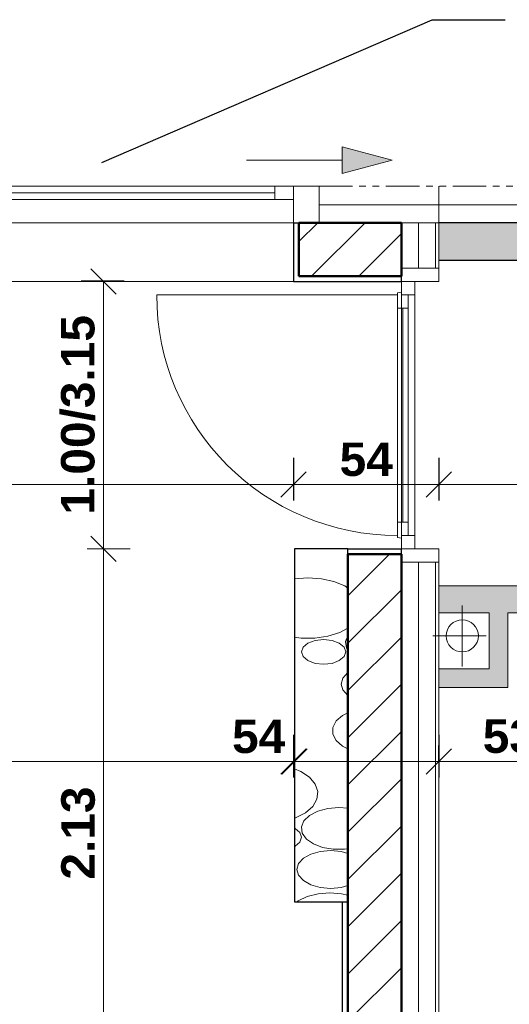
# Model space of a CAD drawing. Extents: x -45086 to 279774, y -60645 to -24658.
# Tile 5 of 35: x -37484 to -35654, y -36466 to -32782. Entities that reach past the tile are written whole.
import ezdxf

# ---------------------------------------------------------------- set-up
doc = ezdxf.new("R2010")
doc.units = 0
doc.header["$LTSCALE"] = 0.1
doc.header["$MEASUREMENT"] = 0
doc.linetypes.add('FANTOME', pattern=[2.5, 1.25, -0.25, 0.25, -0.25, 0.25, -0.25])
doc.layers.get('0').update_dxf_attribs({"lineweight": 9})
doc.layers.get('Defpoints').update_dxf_attribs({"lineweight": 9})
for name, color, linetype, lineweight in [('Cloisons', 7, 'Continuous', 9), ('Cotat_ 1_50', 7, 'Continuous', 9), ('Doublages Inter', 7, 'Continuous', 9), ('Limites', 7, 'Continuous', 9), ('Murs  Pierre', 7, 'Continuous', 9), ('Murs Périphériques', 7, 'Continuous', 9), ('Texte 2D', 7, 'Continuous', 9), ('Toiture Terrasse', 7, 'Continuous', 9)]:
    doc.layers.add(name, color=color, linetype=linetype, lineweight=lineweight)
doc.styles.get("Standard").update_dxf_attribs({"font": 'txt', "bigfont": 'BIGFONT.SHX'})
doc.styles.add('STYLE_GENERE_2', font='swisscb.ttf', dxfattribs={"width": 1.25})
doc.linetypes.add('ISOLATION', pattern='A,0.0001,-0.1,[134,ltypeshp.shx,S=0.1,R=0,X=-0.1,Y=0],-0.2,[134,ltypeshp.shx,S=0.1,R=180,X=0.1,Y=0],-0.1', length=0.4001)
doc.dimstyles.new('COTE CM', dxfattribs={"dimtxt": 125, "dimasz": 95, "dimexe": 60, "dimexo": 60, "dimgap": 30, "dimtad": 1, "dimdec": 0, "dimlfac": 0.1, "dimzin": 0, "dimdsep": 46, "dimtxsty": 'STYLE_GENERE_2', "dimblk": 'OBLIQUE', "dimcen": 0.09, "dimclrd": 256, "dimclre": 59, "dimclrt": 256, "dimadec": 0, "dimazin": 0, "dimtfac": 1, "dimtdec": 0, "dimtmove": 1, "dimatfit": 3, "dimfxl": 100, "dimfxlon": 1, "dimtolj": 1, "dimtzin": 0, "dimlwd": -1, "dimarcsym": 0})
doc.dimstyles.new('COTE METRES', dxfattribs={"dimtxt": 125, "dimasz": 95, "dimexe": 60, "dimexo": 60, "dimgap": 30, "dimtad": 1, "dimlfac": 0.001, "dimzin": 0, "dimdsep": 46, "dimtxsty": 'STYLE_GENERE_2', "dimblk": 'OBLIQUE', "dimcen": 0.09, "dimclrd": 256, "dimclre": 256, "dimclrt": 256, "dimadec": 0, "dimazin": 0, "dimtfac": 1, "dimtmove": 1, "dimatfit": 3, "dimldrblk": 'OBLIQUE', "dimfxl": 100, "dimfxlon": 1, "dimtolj": 1, "dimtzin": 0, "dimlwd": -1, "dimlwe": -1, "dimarcsym": 0})
doc.dimstyles.new('STYLE_GENERE__9', dxfattribs={"dimtxt": 0.18, "dimasz": 273.6, "dimexe": 0.18, "dimexo": 0.0625, "dimgap": 0.09, "dimtad": 0, "dimtih": 1, "dimtoh": 1, "dimdec": 4, "dimzin": 0, "dimdsep": 46, "dimtxsty": 'Standard', "dimcen": 0.09, "dimadec": 0, "dimazin": 0, "dimtfac": 1, "dimtdec": 4, "dimtmove": 0, "dimatfit": 3, "dimldrblk": 'ARROWHEAD_5', "dimfxl": 1, "dimtolj": 1, "dimtzin": 0, "dimarcsym": 0})

# ---------------------------------------------------------------- blocks, each defined once
blk = doc.blocks.new('Ligne_577', base_point=(-36636.1, -33307.3))
at = {"layer": 'Limites', "linetype": 'Continuous', "lineweight": 20}
blk.add_hatch(color=59, dxfattribs=at).paths.add_polyline_path([(-36091.5, -33307.3), (-36278.1, -33357.3), (-36278.1, -33257.3)], flags=0)
at = {"layer": 'Limites', "color": 59, "linetype": 'Continuous', "lineweight": 20}
for p, q in [((-36091.5, -33307.3), (-36278.1, -33257.3)), ((-36278.1, -33357.3), (-36278.1, -33257.3)), ((-36091.5, -33307.3), (-36278.1, -33357.3))]:
    blk.add_line(p, q, dxfattribs=at)
at = {"layer": 'Limites', "linetype": 'Continuous'}
blk.add_line((-36636.1, -33307.3), (-36278.1, -33307.3), dxfattribs=at)
blk = doc.blocks.new('_Oblique')
at = {"color": 0, "linetype": 'ByBlock', "lineweight": -2}
blk.add_line((-0.5, -0.5), (0.5, 0.5), dxfattribs=at)
blk = doc.blocks.new('*D279', base_point=(-22620.7, 257555.9))
at = {"layer": 'Cotat_ 1_50', "transparency": 16777216}
for p, q in [((-41860.3, -35457.7), (-41860.3, -35617.7)), ((-36460.3, -35457.7), (-36460.3, -35617.7)), ((-41860.3, -35557.7), (-36460.3, -35557.7))]:
    blk.add_line(p, q, dxfattribs=at)
at = {"layer": 'Defpoints', "color": 0, "transparency": 16777216}
for p in [(-36460.3, -32631.1), (-41860.3, -32851.1), (-36460.3, -35557.7)]:
    blk.add_point(p, dxfattribs=at)
at = {"layer": 'Cotat_ 1_50', "transparency": 16777216, "xscale": 95, "yscale": 95, "zscale": 95, "rotation": 180}
blk.add_blockref('_Oblique', (-41860.3, -35557.7), dxfattribs=at)
at = {"layer": 'Cotat_ 1_50', "transparency": 16777216, "xscale": 95, "yscale": 95, "zscale": 95}
blk.add_blockref('_Oblique', (-36460.3, -35557.7), dxfattribs=at)
at = {"layer": 'Cotat_ 1_50', "transparency": 16777216, "insert": (-39160.3, -35463.5), "char_height": 125, "attachment_point": 5, "style": 'STYLE_GENERE_2'}
blk.add_mtext('\\A1;5.40', dxfattribs=at)
blk = doc.blocks.new('*D288', base_point=(-22620.7, 257555.9))
at = {"layer": 'Cotat_ 1_50', "transparency": 16777216}
for p, q in [((-42385.9, -26696.5), (-42385.9, -26536.5)), ((-10001.2, -26696.5), (-10001.2, -26536.5)), ((-42385.9, -26596.5), (-10001.2, -26596.5))]:
    blk.add_line(p, q, dxfattribs=at)
at = {"layer": 'Defpoints', "color": 0, "transparency": 16777216}
for p in [(-10001.2, -26596.5), (-42385.9, -31309.9), (-10001.2, -34322.8)]:
    blk.add_point(p, dxfattribs=at)
at = {"layer": 'Cotat_ 1_50', "transparency": 16777216, "xscale": 95, "yscale": 95, "zscale": 95, "rotation": 180}
blk.add_blockref('_Oblique', (-42385.9, -26596.5), dxfattribs=at)
at = {"layer": 'Cotat_ 1_50', "transparency": 16777216, "xscale": 95, "yscale": 95, "zscale": 95}
blk.add_blockref('_Oblique', (-10001.2, -26596.5), dxfattribs=at)
at = {"layer": 'Cotat_ 1_50', "transparency": 16777216, "insert": (-26193.6, -26502.4), "char_height": 125, "attachment_point": 5, "style": 'STYLE_GENERE_2'}
blk.add_mtext('\\A1;32.39', dxfattribs=at)
blk = doc.blocks.new('*D293', base_point=(-22620.7, 257555.9))
at = {"layer": 'Cotat_ 1_50', "transparency": 16777216}
for p, q in [((-37071.5, -34761.5), (-37231.5, -34761.5)), ((-37171.5, -36888.5), (-37171.5, -34761.5)), ((-37071.5, -36888.5), (-37231.5, -36888.5))]:
    blk.add_line(p, q, dxfattribs=at)
at = {"layer": 'Defpoints', "color": 0, "transparency": 16777216}
for p in [(-37171.5, -34761.5), (-36257.1, -34761.5), (-35917.1, -36888.5)]:
    blk.add_point(p, dxfattribs=at)
at = {"layer": 'Cotat_ 1_50', "transparency": 16777216, "xscale": 95, "yscale": 95, "zscale": 95}
for p, rotation in [((-37171.5, -34761.5), 90), ((-37171.5, -36888.5), 270)]:
    blk.add_blockref('_Oblique', p, dxfattribs=dict(at, rotation=rotation))
at = {"layer": 'Cotat_ 1_50', "transparency": 16777216, "insert": (-37265.6, -35825), "char_height": 125, "attachment_point": 5, "rotation": 90, "style": 'STYLE_GENERE_2'}
blk.add_mtext('\\A1;2.13', dxfattribs=at)
blk = doc.blocks.new('*D296', base_point=(-22620.7, 257555.9))
at = {"layer": 'Cotat_ 1_50', "transparency": 16777216}
for p, q in [((-39861.5, -34420.9), (-39861.5, -34580.9)), ((-36460.3, -34420.9), (-36460.3, -34580.9)), ((-39861.5, -34520.9), (-36460.3, -34520.9))]:
    blk.add_line(p, q, dxfattribs=at)
at = {"layer": 'Defpoints', "color": 0, "transparency": 16777216}
for p in [(-39861.5, -32926.2), (-36460.3, -32926.2), (-36460.3, -34520.9)]:
    blk.add_point(p, dxfattribs=at)
at = {"layer": 'Cotat_ 1_50', "transparency": 16777216, "xscale": 95, "yscale": 95, "zscale": 95, "rotation": 180}
blk.add_blockref('_Oblique', (-39861.5, -34520.9), dxfattribs=at)
at = {"layer": 'Cotat_ 1_50', "transparency": 16777216, "xscale": 95, "yscale": 95, "zscale": 95}
blk.add_blockref('_Oblique', (-36460.3, -34520.9), dxfattribs=at)
at = {"layer": 'Cotat_ 1_50', "transparency": 16777216, "insert": (-38160.9, -34419.2), "char_height": 125, "attachment_point": 5, "style": 'STYLE_GENERE_2'}
blk.add_mtext('\\A1;3.40/3.15', dxfattribs=at)
blk = doc.blocks.new('*D365', base_point=(-22620.7, 257555.9))
at = {"layer": 'Cotat_ 1_50', "color": 59, "lineweight": -2, "transparency": 16777216}
for p, q in [((-35917.1, -35457.7), (-35917.1, -35617.7)), ((-35389.6, -35457.7), (-35389.6, -35617.7))]:
    blk.add_line(p, q, dxfattribs=at)
at = {"layer": 'Cotat_ 1_50', "transparency": 16777216}
blk.add_line((-35917.1, -35557.7), (-35389.6, -35557.7), dxfattribs=at)
at = {"layer": 'Defpoints', "color": 0, "transparency": 16777216}
for p in [(-35389.6, -34900.6), (-35917.1, -35280.8), (-35389.6, -35557.7)]:
    blk.add_point(p, dxfattribs=at)
at = {"layer": 'Cotat_ 1_50', "transparency": 16777216, "xscale": 95, "yscale": 95, "zscale": 95, "rotation": 180}
blk.add_blockref('_Oblique', (-35917.1, -35557.7), dxfattribs=at)
at = {"layer": 'Cotat_ 1_50', "transparency": 16777216, "xscale": 95, "yscale": 95, "zscale": 95}
blk.add_blockref('_Oblique', (-35389.6, -35557.7), dxfattribs=at)
at = {"layer": 'Cotat_ 1_50', "transparency": 16777216, "insert": (-35653.4, -35463.5), "char_height": 125, "attachment_point": 5, "style": 'STYLE_GENERE_2'}
blk.add_mtext('\\A1;53', dxfattribs=at)
blk = doc.blocks.new('ARROWHEAD_5')
at = {"color": 0, "linetype": 'Continuous', "lineweight": 0}
blk.add_line((0, 0), (-1, 0), dxfattribs=at)
blk.add_solid([(-1, 0.2679), (0, 0), (-1, -0.2679), (-1, 0.2679)], dxfattribs=at)
blk = doc.blocks.new('*D469')
at = {"transparency": 16777216}
for p, q in [((-35917.1, -34420.9), (-35917.1, -34580.9)), ((-29145.3, -34420.9), (-29145.3, -34580.9)), ((-35917.1, -34520.9), (-29145.3, -34520.9))]:
    blk.add_line(p, q, dxfattribs=at)
at = {"layer": 'Defpoints', "color": 0, "lineweight": 30, "transparency": 16777216}
for p in [(-35917.1, -33681.9), (-29145.3, -33684.3), (-29145.3, -34520.9)]:
    blk.add_point(p, dxfattribs=at)
at = {"transparency": 16777216, "xscale": 95, "yscale": 95, "zscale": 95, "rotation": 180}
blk.add_blockref('_Oblique', (-35917.1, -34520.9), dxfattribs=at)
at = {"transparency": 16777216, "xscale": 95, "yscale": 95, "zscale": 95}
blk.add_blockref('_Oblique', (-29145.3, -34520.9), dxfattribs=at)
at = {"transparency": 16777216, "insert": (-32531.2, -34426.8), "char_height": 125, "attachment_point": 5, "style": 'STYLE_GENERE_2'}
blk.add_mtext('\\A1;6.77', dxfattribs=at)
blk = doc.blocks.new('Baie Fenêtre libre_9', base_point=(-22620.7, 257555.9))
at = {"layer": 'Murs Périphériques', "linetype": 'Continuous'}
blk.add_line((-19920.7, 257555.9), (-19920.7, 257335.9), dxfattribs=at)
blk = doc.blocks.new('*D476')
at = {"color": 59, "lineweight": -2, "transparency": 16777216}
for p, q in [((-36460.3, -34420.9), (-36460.3, -34580.9)), ((-35917.1, -34420.9), (-35917.1, -34580.9))]:
    blk.add_line(p, q, dxfattribs=at)
at = {"transparency": 16777216}
blk.add_line((-36460.3, -34520.9), (-35917.1, -34520.9), dxfattribs=at)
at = {"layer": 'Defpoints', "color": 0, "transparency": 16777216}
for p in [(-36460.3, -34235), (-35917.1, -34232.2), (-35917.1, -34520.9)]:
    blk.add_point(p, dxfattribs=at)
at = {"transparency": 16777216, "xscale": 95, "yscale": 95, "zscale": 95, "rotation": 180}
blk.add_blockref('_Oblique', (-36460.3, -34520.9), dxfattribs=at)
at = {"transparency": 16777216, "xscale": 95, "yscale": 95, "zscale": 95}
blk.add_blockref('_Oblique', (-35917.1, -34520.9), dxfattribs=at)
at = {"transparency": 16777216, "insert": (-36188.7, -34427.2), "char_height": 125, "attachment_point": 5, "style": 'STYLE_GENERE_2'}
blk.add_mtext('\\A1;54', dxfattribs=at)
blk = doc.blocks.new('*D479')
at = {"layer": 'Cloisons', "color": 59, "lineweight": -2, "transparency": 16777216}
for p, q in [((-36457.1, -35457.7), (-36457.1, -35617.7)), ((-35917.1, -35557.7), (-35917.1, -35497.7))]:
    blk.add_line(p, q, dxfattribs=at)
at = {"layer": 'Cloisons', "transparency": 16777216}
blk.add_line((-35917.1, -35557.7), (-36457.1, -35557.7), dxfattribs=at)
at = {"layer": 'Defpoints', "color": 0, "transparency": 16777216}
for p in [(-36457.1, -34761.5), (-36457.1, -35557.7), (-35917.1, -35557.7)]:
    blk.add_point(p, dxfattribs=at)
at = {"layer": 'Cloisons', "transparency": 16777216, "xscale": 95, "yscale": 95, "zscale": 95, "rotation": 180}
blk.add_blockref('_Oblique', (-36457.1, -35557.7), dxfattribs=at)
at = {"layer": 'Cloisons', "transparency": 16777216, "xscale": 95, "yscale": 95, "zscale": 95}
blk.add_blockref('_Oblique', (-35917.1, -35557.7), dxfattribs=at)
at = {"layer": 'Cloisons', "transparency": 16777216, "insert": (-36590.9, -35463.9), "char_height": 125, "attachment_point": 5, "style": 'STYLE_GENERE_2'}
blk.add_mtext('\\A1;54', dxfattribs=at)

msp = doc.modelspace()

# ---------------------------------------------------------------- hatches: boundary and pattern name
at = {"layer": 'Cloisons', "linetype": 'Continuous', "lineweight": 60}
for points in [[(-35389.637, -35000.578), (-35389.637, -34900.578), (-35917.142, -34900.578), (-35917.142, -35000.578)], [(-35729.494, -35000.578), (-35729.494, -35210.779), (-35659.494, -35280.779), (-35659.494, -35000.578)], [(-35729.494, -35210.779), (-35917.142, -35210.779), (-35917.142, -35280.779), (-35659.494, -35280.779)]]:
    msp.add_hatch(color=256, dxfattribs=at).paths.add_polyline_path(points, flags=0)
at = {"layer": 'Doublages Inter'}
h = msp.add_hatch(dxfattribs=at)
h.set_pattern_fill('AR-CONC', color=256, scale=10, style=0)
h.set_pattern_definition([(50, (0, 0), (71.72602, -6.27521), [7.5, -82.5]), (355, (0, 0), (-13.87513, 75.21921), [6, -66]), (100.4514, (5.98, -0.52), (57.85094, 68.94395), [6.37402, -70.11421]), (46.1842, (0, 20), (106.7241, -16.5519), [11.25, -123.75]), (96.6356, (8.89, 18.62), (93.46627, 97.41179), [9.56103, -105.1713]), (351.1842, (0, 20), (93.4662, 97.41186), [9, -99]), (21, (10, 15), (59.690705, -40.26189), [7.5, -82.5]), (326, (10, 15), (24.33153, 72.515), [6, -66]), (71.4514, (14.974, 11.645), (84.02226, 32.25305), [6.37402, -70.11421]), (37.5, (0, 0), (1.215986, 33.289385), [0, -65.2, 0, -67, 0, -66.25]), (7.5, (0, 0), (26.306954, 39.44117), [0, -38.2, 0, -63.7, 0, -25.25]), (327.5, (-22.3, 0), (53.382244, -2.255487), [0, -25, 0, -78, 0, -103.5]), (317.5, (-32.3, 0), (58.318617, 10.0105), [0, -32.5, 0, -51.8, 0, -73.5])])
h.paths.add_polyline_path([(-32385.253, -33541.857), (-35917.142, -33541.857), (-35917.142, -33681.857), (-32385.253, -33681.857)])
at = {"layer": 'Murs Périphériques'}
h = msp.add_hatch(dxfattribs=at)
h.set_pattern_fill('ANSI31', color=256, scale=1000, style=0)
h.paths.add_polyline_path([(-36057.142, -33541.521), (-36440.299, -33541.521), (-36440.299, -33741.521), (-36057.142, -33741.521), (-36057.142, -33711.521)])
h = msp.add_hatch(dxfattribs=at)
h.set_pattern_fill('ANSI31', scale=1000)
h.set_pattern_definition([(45, (-36257.14, -36882.58), (-88.388, 88.388), [])])
h.paths.add_polyline_path([(-36057.142, -34781.521), (-36150.829, -34785.31), (-36257.142, -34781.521), (-36257.142, -36082.008), (-36257.895, -36151.901), (-36257.142, -36868.463), (-36057.142, -36868.463)])

# ---------------------------------------------------------------- linework, layer by layer
at = {"linetype": 'FANTOME', "ltscale": 1000}
msp.add_line((-36364.94, -33404.261), (-32385.253, -33404.261), dxfattribs=at)
at = {"layer": 'Cloisons', "color": 7, "linetype": 'ISOLATION', "ltscale": 1550}
for p, q in [((-35993.398, -33541.06), (-35993.398, -33711.589)), ((-35993.163, -34811.522), (-35993.163, -36838.583))]:
    msp.add_line(p, q, dxfattribs=at)
at = {"layer": 'Cloisons', "color": 7, "lineweight": 50}
for p, q in [((-36440.299, -33741.521), (-36057.142, -33741.521)), ((-36257.142, -34781.521), (-36057.142, -34781.521)), ((-36257.142, -36868.463), (-36257.142, -34781.521)), ((-36057.142, -34781.521), (-36057.142, -36868.463))]:
    msp.add_line(p, q, dxfattribs=at)
at = {"layer": 'Cloisons'}
msp.add_line((-41880.299, -33761.521), (-36257.142, -33761.521), dxfattribs=at)
at = {"layer": 'Cloisons', "color": 7}
for p, q in [((-36257.142, -34761.521), (-36057.142, -34761.521)), ((-36257.142, -36082.008), (-36277.142, -36082.008))]:
    msp.add_line(p, q, dxfattribs=at)
at = {"layer": 'Cloisons', "color": 7, "lineweight": 30}
msp.add_line((-36257.142, -34761.521), (-36057.142, -34761.521), dxfattribs=at)
at = {"layer": 'Cloisons', "linetype": 'Continuous'}
for p, q in [((-35389.637, -34900.578), (-35917.142, -34900.578)), ((-35917.142, -35000.578), (-35729.494, -35000.578)), ((-35729.494, -35000.578), (-35729.494, -35210.779)), ((-35659.494, -35000.578), (-35389.637, -35000.578)), ((-35659.494, -35280.779), (-35659.494, -35000.578)), ((-35729.494, -35210.779), (-35917.142, -35210.779)), ((-35917.142, -35280.779), (-35659.494, -35280.779))]:
    msp.add_line(p, q, dxfattribs=at)
at = {"layer": 'Cloisons', "lineweight": 30}
msp.add_line((-36277.142, -36888.463), (-36277.142, -36082.008), dxfattribs=at)
at = {"layer": 'Cloisons', "color": 7}
for points in [[(-36057.142, -33761.521), (-35917.142, -33761.521), (-35917.142, -33711.521), (-36057.142, -33711.521)], [(-36057.142, -34811.521), (-35917.142, -34811.521), (-35917.142, -34761.521), (-36057.142, -34761.521)]]:
    msp.add_lwpolyline(points, close=True, dxfattribs=at)
at = {"layer": 'Cotat_ 1_50', "transparency": 16777216}
for p, q in [((-37094.303, -33758.681), (-37254.303, -33758.681)), ((-37171.531, -34761.521), (-37171.531, -33758.681)), ((-37071.531, -34761.521), (-37231.531, -34761.521))]:
    msp.add_line(p, q, dxfattribs=at)
at = {"layer": 'Doublages Inter'}
for p, q in [((-36530.299, -33404.261), (-38120.299, -33404.261)), ((-36530.299, -33454.261), (-36530.299, -33404.261)), ((-36530.299, -33404.261), (-36460.299, -33404.261)), ((-36460.299, -33404.261), (-36460.299, -33544.261)), ((-36364.94, -33404.261), (-36460.299, -33404.261)), ((-36460.299, -33404.261), (-36460.299, -33454.261)), ((-36364.94, -33541.521), (-36364.94, -33404.261)), ((-36530.299, -33429.261), (-38120.299, -33429.261)), ((-36530.299, -33454.261), (-38120.299, -33454.261)), ((-36460.299, -33454.261), (-36530.299, -33454.261)), ((-32389.711, -33474.283), (-36364.94, -33474.283)), ((-36460.299, -33541.521), (-39960.299, -33541.521)), ((-35930.142, -33711.521), (-35930.142, -33541.857)), ((-35917.142, -33758.681), (-35917.142, -33541.857)), ((-36057.142, -33761.521), (-36057.142, -33811.521)), ((-36057.142, -34761.521), (-36057.142, -33761.521)), ((-36007.142, -33811.521), (-36007.142, -33761.521)), ((-36007.142, -33761.521), (-36007.142, -34761.521)), ((-36007.142, -34761.521), (-36007.142, -33761.521)), ((-36072.142, -33811.521), (-36972.142, -33811.521)), ((-36072.142, -33803.521), (-36057.142, -33801.521)), ((-36072.142, -33861.521), (-36072.142, -33803.521)), ((-36057.142, -33801.521), (-36057.142, -33811.521)), ((-36057.142, -33811.521), (-36007.142, -33811.521)), ((-36057.142, -33811.521), (-36032.142, -33811.521)), ((-36032.142, -33811.521), (-36032.142, -33861.521)), ((-36032.142, -33861.521), (-36072.142, -33861.521)), ((-36072.142, -34661.521), (-36072.142, -33861.521)), ((-36052.142, -34661.521), (-36052.142, -33861.521)), ((-36032.142, -34661.521), (-36032.142, -33861.521)), ((-36032.142, -34661.521), (-36072.142, -34661.521)), ((-36072.142, -34661.521), (-36072.142, -34719.521)), ((-36032.142, -34711.521), (-36032.142, -34661.521)), ((-36072.142, -34719.521), (-36057.142, -34721.521)), ((-36007.142, -34711.521), (-36057.142, -34711.521)), ((-36057.142, -34711.521), (-36057.142, -34761.521)), ((-36057.142, -34721.521), (-36057.142, -34711.521)), ((-36057.142, -34711.521), (-36032.142, -34711.521)), ((-36007.142, -34761.521), (-36007.142, -34711.521)), ((-35930.142, -36838.583), (-35930.142, -34811.521)), ((-35917.142, -36888.463), (-35917.142, -34810.615))]:
    msp.add_line(p, q, dxfattribs=at)
at = {"layer": 'Doublages Inter', "linetype": 'FANTOME', "ltscale": 10000}
msp.add_line((-35917.142, -33541.857), (-35917.142, -33404.261), dxfattribs=at)
at = {"layer": 'Doublages Inter', "linetype": 'Continuous'}
for p, q in [((-32385.253, -33541.857), (-36057.142, -33541.857)), ((-35917.142, -33681.857), (-32315.253, -33681.857))]:
    msp.add_line(p, q, dxfattribs=at)
at = {"layer": 'Doublages Inter', "color": 59, "linetype": 'Continuous', "lineweight": 20}
for p, q in [((-36007.142, -33761.521), (-36057.142, -33761.521)), ((-36057.142, -34761.521), (-36007.142, -34761.521))]:
    msp.add_line(p, q, dxfattribs=at)
at = {"layer": 'Doublages Inter'}
msp.add_arc((-36072.142, -33811.521), 900, 180, 270, dxfattribs=at)
at = {"layer": 'Murs  Pierre', "linetype": 'Continuous', "lineweight": 30}
for p, q in [((-36257.142, -34761.521), (-36457.142, -34761.521)), ((-36457.142, -34761.521), (-36457.142, -36082.008)), ((-36257.142, -34781.521), (-36257.142, -34761.521)), ((-36457.142, -36082.008), (-36257.142, -36082.008))]:
    msp.add_line(p, q, dxfattribs=at)
at = {"layer": 'Murs  Pierre', "linetype": 'Continuous'}
msp.add_line((-36257.142, -36082.008), (-36257.142, -34781.521), dxfattribs=at)
at = {"layer": 'Murs  Pierre', "color": 251, "linetype": 'Continuous', "lineweight": 20}
for p, q in [((-36456.902, -34873.451), (-36457.142, -34873.505)), ((-36406.666, -34869.894), (-36456.902, -34873.451)), ((-36356.43, -34873.451), (-36406.666, -34869.894)), ((-36309.351, -34883.901), (-36356.43, -34873.451)), ((-36268.386, -34900.586), (-36309.351, -34883.901)), ((-36257.142, -34908.206), (-36268.386, -34900.586)), ((-36287.932, -35074.753), (-36257.142, -35058.544)), ((-36457.142, -35091.867), (-36431.984, -35095.488)), ((-36431.984, -35095.488), (-36381.349, -35095.488)), ((-36379.822, -35104.283), (-36406.666, -35114.338)), ((-36381.349, -35095.488), (-36332.304, -35088.429)), ((-36348.158, -35100.752), (-36379.822, -35104.283)), ((-36316.493, -35104.283), (-36348.158, -35100.752)), ((-36332.304, -35088.429), (-36287.932, -35074.753)), ((-36289.65, -35114.338), (-36316.493, -35104.283)), ((-36257.142, -35087.057), (-36265.854, -35108.455)), ((-36265.854, -35108.455), (-36262.726, -35131.855)), ((-36424.603, -35129.387), (-36430.901, -35147.138)), ((-36406.666, -35114.338), (-36424.603, -35129.387)), ((-36271.713, -35129.387), (-36289.65, -35114.338)), ((-36265.415, -35147.138), (-36271.713, -35129.387)), ((-36262.726, -35131.855), (-36257.142, -35139.831)), ((-36430.901, -35147.138), (-36424.603, -35164.889)), ((-36424.603, -35164.889), (-36406.666, -35179.938)), ((-36406.666, -35179.938), (-36379.822, -35189.994)), ((-36316.493, -35189.994), (-36289.65, -35179.938)), ((-36289.65, -35179.938), (-36271.713, -35164.889)), ((-36271.713, -35164.889), (-36265.415, -35147.138)), ((-36379.822, -35189.994), (-36348.158, -35193.524)), ((-36348.158, -35193.524), (-36316.493, -35189.994)), ((-36276.603, -35245.6), (-36282.798, -35267.527)), ((-36258.624, -35225.819), (-36276.603, -35245.6)), ((-36257.142, -35224.988), (-36258.624, -35225.819)), ((-36282.798, -35267.527), (-36276.603, -35289.454)), ((-36276.603, -35289.454), (-36258.624, -35309.235)), ((-36258.624, -35309.235), (-36257.142, -35310.066)), ((-36277.575, -35384.784), (-36301.6, -35405.74)), ((-36257.142, -35374.858), (-36277.575, -35384.784)), ((-36301.6, -35405.74), (-36314.119, -35429.643)), ((-36314.119, -35429.643), (-36314.119, -35454.554)), ((-36314.119, -35454.554), (-36301.6, -35478.456)), ((-36301.6, -35478.456), (-36277.575, -35499.413)), ((-36277.575, -35499.413), (-36257.142, -35509.339)), ((-36433.386, -35594.336), (-36457.142, -35584.661)), ((-36401.11, -35616.208), (-36433.386, -35594.336)), ((-36379.551, -35641.893), (-36401.11, -35616.208)), ((-36370.063, -35669.777), (-36379.551, -35641.893)), ((-36388.889, -35725.104), (-36373.242, -35698.107)), ((-36373.242, -35698.107), (-36370.063, -35669.777)), ((-36416.021, -35749.072), (-36388.889, -35725.104)), ((-36332.216, -35732.865), (-36369.928, -35743.046)), ((-36290.826, -35729.368), (-36332.216, -35732.865)), ((-36257.142, -35732.214), (-36290.826, -35729.368)), ((-36457.142, -35769.801), (-36452.932, -35768.503)), ((-36452.932, -35768.503), (-36416.021, -35749.072)), ((-36400.611, -35759.007), (-36421.54, -35779.328)), ((-36369.928, -35743.046), (-36400.611, -35759.007)), ((-36454.65, -35808.088), (-36457.142, -35807.154)), ((-36436.713, -35823.137), (-36454.65, -35808.088)), ((-36421.54, -35779.328), (-36430.854, -35802.205)), ((-36430.854, -35802.205), (-36427.726, -35825.605)), ((-36430.415, -35840.888), (-36436.713, -35823.137)), ((-36436.713, -35858.639), (-36430.415, -35840.888)), ((-36427.726, -35825.605), (-36412.434, -35847.448)), ((-36457.142, -35874.622), (-36454.65, -35873.688)), ((-36454.65, -35873.688), (-36436.713, -35858.639)), ((-36412.434, -35847.448), (-36386.336, -35865.794)), ((-36386.336, -35865.794), (-36351.752, -35879.012)), ((-36351.752, -35879.012), (-36311.755, -35885.929)), ((-36395.622, -35903.871), (-36423.624, -35919.569)), ((-36360.338, -35893.793), (-36395.622, -35903.871)), ((-36321.225, -35890.32), (-36360.338, -35893.793)), ((-36282.112, -35893.793), (-36321.225, -35890.32)), ((-36311.755, -35885.929), (-36269.898, -35885.929)), ((-36257.142, -35900.925), (-36282.112, -35893.793)), ((-36269.898, -35885.929), (-36257.142, -35883.723)), ((-36441.603, -35939.35), (-36447.798, -35961.277)), ((-36423.624, -35919.569), (-36441.603, -35939.35)), ((-36447.798, -35961.277), (-36441.603, -35983.204)), ((-36441.603, -35983.204), (-36423.624, -36002.985)), ((-36423.624, -36002.985), (-36395.622, -36018.683)), ((-36395.622, -36018.683), (-36360.338, -36028.762)), ((-36360.338, -36028.762), (-36321.225, -36032.235)), ((-36321.225, -36032.235), (-36282.112, -36028.762)), ((-36282.112, -36028.762), (-36257.142, -36021.629)), ((-36408.993, -36062.22), (-36442.575, -36078.534)), ((-36368.572, -36051.872), (-36408.993, -36062.22)), ((-36324.588, -36048.326), (-36368.572, -36051.872)), ((-36280.604, -36051.872), (-36324.588, -36048.326)), ((-36257.142, -36057.879), (-36280.604, -36051.872)), ((-36442.575, -36078.534), (-36446.558, -36082.008))]:
    msp.add_line(p, q, dxfattribs=at)
at = {"layer": 'Murs Périphériques', "linetype": 'Continuous'}
for p, q in [((-36257.142, -33541.521), (-36460.299, -33541.521)), ((-36460.299, -33761.521), (-36257.142, -33761.521))]:
    msp.add_line(p, q, dxfattribs=at)
at = {"layer": 'Murs Périphériques', "lineweight": 30}
for p, q in [((-36460.299, -33541.521), (-36460.299, -33761.521)), ((-36460.299, -33541.521), (-36257.142, -33541.521)), ((-32385.253, -33541.857), (-35917.142, -33541.857)), ((-35917.142, -33681.857), (-32315.253, -33681.857)), ((-36057.142, -33761.521), (-36057.142, -33741.521)), ((-36460.299, -33761.521), (-36057.142, -33761.521)), ((-36057.142, -34781.521), (-36057.142, -34761.521))]:
    msp.add_line(p, q, dxfattribs=at)
at = {"layer": 'Murs Périphériques', "linetype": 'Continuous', "lineweight": 50}
msp.add_line((-36057.142, -33541.521), (-36440.299, -33541.521), dxfattribs=at)
at = {"layer": 'Murs Périphériques', "lineweight": 50}
msp.add_line((-36440.299, -33541.521), (-36440.299, -33741.521), dxfattribs=at)
at = {"layer": 'Murs Périphériques', "color": 7, "lineweight": 50}
msp.add_line((-36057.142, -33741.521), (-36057.142, -33541.521), dxfattribs=at)
at = {"layer": 'Toiture Terrasse', "color": 7}
for p, q in [((-35829.421, -35201.403), (-35829.421, -34973.81)), ((-35739.771, -35087.606), (-35939.193, -35087.606))]:
    msp.add_line(p, q, dxfattribs=at)
msp.add_circle((-35829.421, -35087.555), 60, dxfattribs=at)

# ---------------------------------------------------------------- block references
at = {"layer": 'Cotat_ 1_50', "xscale": 95, "yscale": 95, "zscale": 95}
for p, rotation in [((-37171.531, -33761.521), 90), ((-37171.531, -34761.521), 270)]:
    msp.add_blockref('_Oblique', p, dxfattribs=dict(at, rotation=rotation))
at = {"layer": 'Limites'}
msp.add_blockref('Ligne_577', (-36636.084, -33307.342), dxfattribs=at)
at = {"layer": 'Murs Périphériques', "xscale": -1, "rotation": 180}
msp.add_blockref('Baie Fenêtre libre_9', (-39160.299, -33761.521), dxfattribs=at)

# ---------------------------------------------------------------- texts
at = {"layer": 'Cotat_ 1_50', "transparency": 16777216, "insert": (-37265.614, -34260.101), "char_height": 125, "attachment_point": 5, "rotation": 90, "style": 'STYLE_GENERE_2'}
msp.add_mtext('\\A1;1.00/3.15', dxfattribs=at)

# ---------------------------------------------------------------- dimensions: what is measured, and where the dimension line sits
at = {"color": 0}
dim = msp.add_linear_dim(base=(-29145.265, -34520.909), p1=(-35917.142, -33681.857), p2=(-29145.265, -33684.264), dimstyle='COTE METRES', dxfattribs=at)
dim.commit()
dim.dimension.update_dxf_attribs({"geometry": '*D469', "text_midpoint": (-32531.203, -34426.826)})
dim = msp.add_linear_dim(base=(-35917.142, -34520.909), p1=(-36460.299, -34235.045), p2=(-35917.142, -34232.205), dimstyle='COTE CM')
dim.commit()
dim.dimension.update_dxf_attribs({"geometry": '*D476', "text_midpoint": (-36188.72, -34427.151)})
at = {"layer": 'Cloisons', "color": 7}
dim = msp.add_linear_dim(base=(-36457.142, -35557.65), p1=(-35917.142, -35557.65), p2=(-36457.142, -34761.521), dimstyle='COTE CM', dxfattribs=at)
dim.commit()
dim.dimension.update_dxf_attribs({"geometry": '*D479', "text_midpoint": (-36590.868, -35557.65), "dimtype": 160})
at = {"layer": 'Cotat_ 1_50', "color": 7}
dim = msp.add_linear_dim(base=(-10001.246, -26596.489), p1=(-42385.876, -31309.917), p2=(-10001.246, -34322.823), text='32.39', dimstyle='COTE METRES', dxfattribs=at)
dim.commit()
dim.dimension.update_dxf_attribs({"geometry": '*D288', "text_midpoint": (-26193.561, -26502.406)})
at = {"layer": 'Cotat_ 1_50'}
dim = msp.add_linear_dim(base=(-36460.299, -35557.65), p1=(-41860.299, -32851.112), p2=(-36460.299, -32631.112), dimstyle='COTE METRES', dxfattribs=at)
dim.commit()
dim.dimension.update_dxf_attribs({"geometry": '*D279', "text_midpoint": (-39160.299, -35463.486)})
dim = msp.add_linear_dim(base=(-36460.299, -34520.909), p1=(-39861.469, -32926.154), p2=(-36460.299, -32926.154), text='3.40/3.15', dimstyle='COTE METRES', dxfattribs=at)
dim.commit()
dim.dimension.update_dxf_attribs({"geometry": '*D296', "text_midpoint": (-38160.884, -34419.196)})
dim = msp.add_linear_dim(base=(-37171.531, -34761.521), p1=(-35917.142, -36888.463), p2=(-36257.142, -34761.521), angle=90, dimstyle='COTE METRES', dxfattribs=at)
dim.commit()
dim.dimension.update_dxf_attribs({"geometry": '*D293', "text_midpoint": (-37265.614, -35824.992)})
at = {"layer": 'Cotat_ 1_50', "color": 7}
dim = msp.add_linear_dim(base=(-35389.637, -35557.65), p1=(-35917.142, -35280.779), p2=(-35389.637, -34900.578), dimstyle='COTE CM', dxfattribs=at)
dim.commit()
dim.dimension.update_dxf_attribs({"geometry": '*D365', "text_midpoint": (-35653.39, -35463.486)})

# ---------------------------------------------------------------- leaders
at = {"layer": 'Texte 2D', "color": 7, "annotation_type": 0, "has_hookline": 1}
for points, hookline_direction, text_width in [([(-37176.785, -33316.676), (-35942.187, -32782.278), (-35668.587, -32782.278)], 0, 1903.751), ([(-33410.991, -33681.857), (-33770.107, -34296.635), (-35426.158, -34297.315)], 1, 1601.664)]:
    msp.add_leader(points, dimstyle='STYLE_GENERE__9', dxfattribs=dict(at, hookline_direction=hookline_direction, text_width=text_width))

doc.saveas('drawing.dxf')
